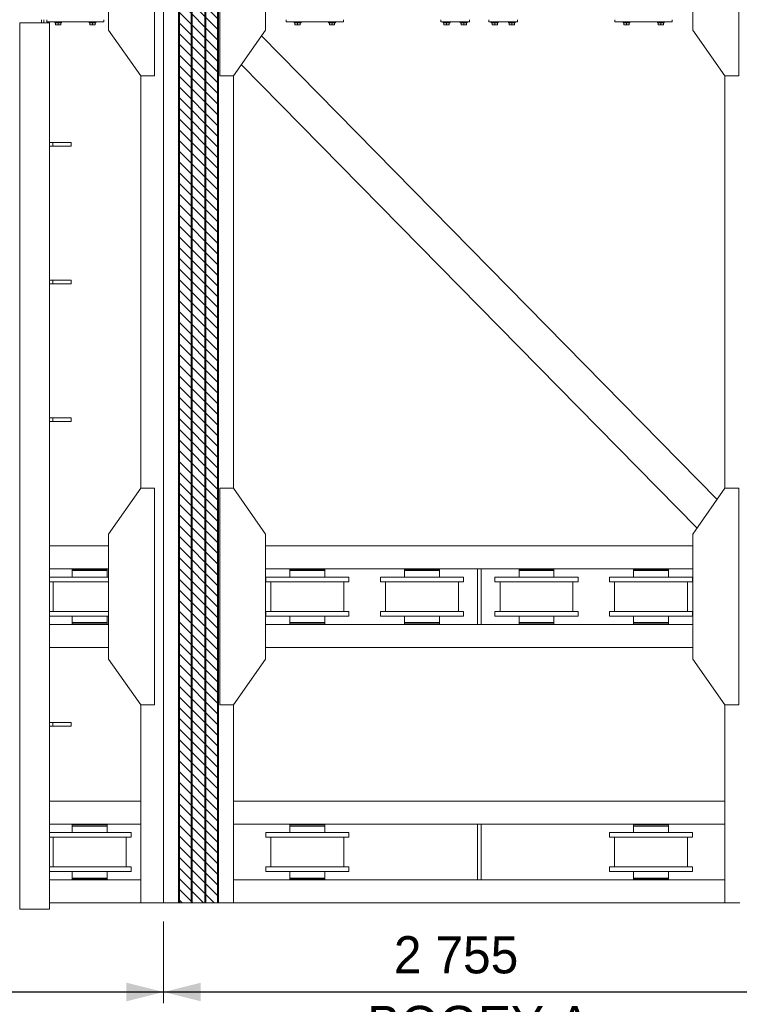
# Model space of a CAD drawing. Header units: millimetres. Extents: x 11264 to 19674, y -752784 to -746844.
# Tile 22 of 56: x 14797 to 15281, y -748861 to -748200. Entities that reach past the tile are written whole.
import ezdxf
from ezdxf.enums import TextEntityAlignment as Align

# ---------------------------------------------------------------- set-up
doc = ezdxf.new("R2010")
doc.units = ezdxf.units.MM
doc.header["$MEASUREMENT"] = 0
doc.linetypes.add('DGN Style 1', pattern=[238.072395, 0.396127, -237.676268])
doc.linetypes.add('DGN Style 6', pattern=[753.433768, 0.396127, -158.450845, 277.288979, -158.450845, 0.396127, -158.450845])
for name, color, linetype, lineweight in [('Main Cradle', 7, 'Continuous', 0), ('Main Cradle Blocks', 7, 'Continuous', 0), ('Main Cradle Tower Rail Frame', 7, 'Continuous', 0)]:
    doc.layers.add(name, color=color, linetype=linetype, lineweight=lineweight)
doc.styles.add('Style-ENGINEERING', font='ENGINEERING.shx')
doc.styles.add('Style-ENGINEERING_0', font='ENGINEERING.shx')
doc.dimstyles.new('MetricMM', dxfattribs={"dimtxt": 3, "dimasz": 3, "dimexe": 1.5, "dimexo": 1.5, "dimgap": 1.5, "dimtad": 1, "dimdec": 0, "dimzin": 7, "dimtxsty": 'Style-ENGINEERING_0', "dimcen": 0.09, "dimclrd": 1, "dimclre": 1, "dimclrt": 7, "dimadec": 0, "dimazin": 3, "dimtfac": 1, "dimtdec": 0, "dimtofl": 0, "dimtmove": 0, "dimatfit": 3, "dimfxl": 1, "dimtzin": 7, "dimlwd": -1, "dimlwe": 0, "dimarcsym": 0})

# ---------------------------------------------------------------- blocks, each defined once
blk = doc.blocks.new('*D79')
at = {"color": 1, "linetype": 'Continuous', "lineweight": 0, "transparency": 16777216}
for p, q in [((-904.98, 1008.65), (-904.98, 953.75)), ((-574.44, 1008.65), (-574.44, 953.75))]:
    blk.add_line(p, q, dxfattribs=at)
at = {"color": 1, "linetype": 'Continuous', "transparency": 16777216}
blk.add_line((-904.98, 961.25), (-574.44, 961.25), dxfattribs=at)
at = {"color": 1, "linetype": 'Continuous', "lineweight": 0, "transparency": 16777216}
blk.add_solid([(-879.98, 955), (-904.98, 961.25), (-879.98, 967.5)], dxfattribs=at)
at = {"color": 1, "linetype": 'Continuous', "lineweight": 0, "transparency": 16777216, "extrusion": (0, 0, -1)}
blk.add_solid([(599.44, 967.5), (574.44, 961.25), (599.44, 955)], dxfattribs=at)
at = {"layer": 'Defpoints', "color": 7, "linetype": 'Continuous', "lineweight": 0, "transparency": 16777216}
for p in [(-904.98, 1021.15), (-574.44, 1021.15), (-739.71, 961.25), (-574.44, 961.25)]:
    blk.add_point(p, dxfattribs=at)
at = {"color": 7, "linetype": 'Continuous', "lineweight": 0, "transparency": 16777216, "style": 'Style-ENGINEERING'}
blk.add_text('2 145', height=25, dxfattribs=at).set_placement((-792.85, 986.25), align=Align.MIDDLE_LEFT)
blk = doc.blocks.new('*D80')
at = {"color": 1, "linetype": 'Continuous', "lineweight": 0, "transparency": 16777216}
for p, q in [((-574.44, 1008.65), (-574.44, 953.75)), ((-149.97, 1008.65), (-149.97, 953.75))]:
    blk.add_line(p, q, dxfattribs=at)
at = {"color": 1, "linetype": 'Continuous', "transparency": 16777216}
blk.add_line((-574.44, 961.25), (-149.97, 961.25), dxfattribs=at)
at = {"color": 1, "linetype": 'Continuous', "lineweight": 0, "transparency": 16777216}
blk.add_solid([(-549.44, 955), (-574.44, 961.25), (-549.44, 967.5)], dxfattribs=at)
at = {"color": 1, "linetype": 'Continuous', "lineweight": 0, "transparency": 16777216, "extrusion": (0, 0, -1)}
blk.add_solid([(174.97, 967.5), (149.97, 961.25), (174.97, 955)], dxfattribs=at)
at = {"layer": 'Defpoints', "color": 7, "linetype": 'Continuous', "lineweight": 0, "transparency": 16777216}
for p in [(-574.44, 1021.15), (-149.97, 1021.15), (-362.2, 961.25), (-149.97, 961.25)]:
    blk.add_point(p, dxfattribs=at)
at = {"color": 7, "linetype": 'Continuous', "lineweight": 0, "transparency": 16777216, "style": 'Style-ENGINEERING'}
blk.add_text('2 755', height=25, dxfattribs=at).set_placement((-419.58, 986.25), align=Align.MIDDLE_LEFT)
blk = doc.blocks.new('*U58')
at = {"linetype": 'DGN Style 6', "lineweight": 0}
h = blk.add_hatch(dxfattribs=at)
h.set_pattern_fill('HATCH', color=5, style=0, pattern_type=2)
h.set_pattern_definition([(135, (-586.787, 1050.6825), (3.595457, 3.595457), [])])
h.paths.add_polyline_path([(-564.44, 1021.15), (-564.44, 2278.47), (-537.48, 2278.47), (-537.48, 1021.15)])
at = {"color": 5, "linetype": 'Continuous', "lineweight": 0, "flags": 128}
blk.add_lwpolyline([(-564.44, 1021.15), (-564.44, 2278.47), (-537.48, 2278.47), (-537.48, 1021.15), (-564.44, 1021.15)], close=True, dxfattribs=at)
at = {"layer": 'Main Cradle', "color": 7, "linetype": 'Continuous', "lineweight": 0}
for p, q in [((-574.44, 2278.47), (-574.44, 1021.15)), ((-564.44, 2278.47), (-564.44, 1021.15)), ((-563.73, 2278.47), (-563.73, 1021.15)), ((-555.96, 2278.47), (-555.96, 1021.15)), ((-555.19, 2278.47), (-555.19, 1021.15)), ((-546.72, 2278.47), (-546.72, 1021.15)), ((-545.95, 2278.47), (-545.95, 1021.15)), ((-538.19, 2278.47), (-538.19, 1021.15)), ((-537.47, 2278.47), (-537.47, 1021.15)), ((-508.7, 1603.83), (-202.23, 1292.2)), ((-522.18, 1584.58), (-215.71, 1272.95)), ((-589.85, 1577.01), (-589.85, 1299.77)), ((-527.47, 1577.01), (-527.47, 1299.77)), ((-196.94, 1577.01), (-196.94, 1299.77)), ((-651.18, 1261.1), (-611.42, 1261.1)), ((-505.9, 1261.1), (-218.51, 1261.1)), ((-651.18, 1245.69), (-611.42, 1245.69)), ((-635.89, 1245.23), (-612.41, 1245.23)), ((-635.89, 1245.23), (-630.31, 1245.23)), ((-635.89, 1245.23), (-635.89, 1244.46)), ((-635.89, 1244.46), (-612.41, 1244.46)), ((-635.89, 1244.46), (-612.41, 1244.46)), ((-635.89, 1244.46), (-635.89, 1244.46)), ((-635.89, 1244.46), (-635.89, 1240.06)), ((-630.31, 1245.69), (-630.31, 1245.23)), ((-617.98, 1245.23), (-630.31, 1245.23)), ((-617.98, 1245.23), (-617.98, 1245.69)), ((-617.98, 1245.23), (-612.41, 1245.23)), ((-617.98, 1245.23), (-617.98, 1245.23)), ((-617.98, 1244.46), (-617.98, 1244.46)), ((-612.41, 1244.46), (-612.41, 1245.23)), ((-612.41, 1240.06), (-612.41, 1244.46)), ((-505.9, 1245.69), (-363.44, 1245.69)), ((-489.51, 1245.23), (-466.03, 1245.23)), ((-489.51, 1245.23), (-483.93, 1245.23)), ((-489.51, 1245.23), (-489.51, 1244.46)), ((-489.51, 1244.46), (-466.03, 1244.46)), ((-489.51, 1244.46), (-466.03, 1244.46)), ((-489.51, 1244.46), (-489.51, 1244.46)), ((-489.51, 1244.46), (-489.51, 1240.06)), ((-483.93, 1245.69), (-483.93, 1245.23)), ((-471.6, 1245.23), (-483.93, 1245.23)), ((-471.6, 1245.23), (-471.6, 1245.69)), ((-471.6, 1245.23), (-466.03, 1245.23)), ((-471.6, 1245.23), (-471.6, 1245.23)), ((-471.6, 1244.46), (-471.6, 1244.46)), ((-466.03, 1244.46), (-466.03, 1245.23)), ((-466.03, 1240.06), (-466.03, 1244.46)), ((-412.47, 1245.23), (-388.98, 1245.23)), ((-412.47, 1245.23), (-406.89, 1245.23)), ((-412.47, 1245.23), (-412.47, 1244.46)), ((-412.47, 1244.46), (-388.98, 1244.46)), ((-412.47, 1244.46), (-388.98, 1244.46)), ((-412.47, 1244.46), (-412.47, 1244.46)), ((-412.47, 1244.46), (-412.47, 1240.06)), ((-406.89, 1245.69), (-406.89, 1245.23)), ((-394.56, 1245.23), (-406.89, 1245.23)), ((-394.56, 1245.23), (-394.56, 1245.69)), ((-394.56, 1245.23), (-388.98, 1245.23)), ((-394.56, 1245.23), (-394.56, 1245.23)), ((-394.56, 1244.46), (-394.56, 1244.46)), ((-388.98, 1244.46), (-388.98, 1245.23)), ((-388.98, 1240.06), (-388.98, 1244.46)), ((-360.97, 1245.69), (-218.51, 1245.69)), ((-335.43, 1245.23), (-311.94, 1245.23)), ((-335.43, 1245.23), (-329.85, 1245.23)), ((-335.43, 1245.23), (-335.43, 1244.46)), ((-335.43, 1244.46), (-311.94, 1244.46)), ((-335.43, 1244.46), (-311.94, 1244.46)), ((-335.43, 1244.46), (-335.43, 1244.46)), ((-335.43, 1244.46), (-335.43, 1240.06)), ((-329.85, 1245.69), (-329.85, 1245.23)), ((-317.52, 1245.23), (-329.85, 1245.23)), ((-317.52, 1245.23), (-317.52, 1245.69)), ((-317.52, 1245.23), (-311.94, 1245.23)), ((-317.52, 1245.23), (-317.52, 1245.23)), ((-317.52, 1244.46), (-317.52, 1244.46)), ((-311.94, 1244.46), (-311.94, 1245.23)), ((-311.94, 1240.06), (-311.94, 1244.46)), ((-258.38, 1245.23), (-234.9, 1245.23)), ((-258.38, 1245.23), (-252.81, 1245.23)), ((-258.38, 1245.23), (-258.38, 1244.46)), ((-258.38, 1244.46), (-234.9, 1244.46)), ((-258.38, 1244.46), (-234.9, 1244.46)), ((-258.38, 1244.46), (-258.38, 1244.46)), ((-258.38, 1244.46), (-258.38, 1240.06)), ((-252.81, 1245.69), (-252.81, 1245.23)), ((-240.48, 1245.23), (-252.81, 1245.23)), ((-240.48, 1245.23), (-240.48, 1245.69)), ((-240.48, 1245.23), (-234.9, 1245.23)), ((-240.48, 1245.23), (-240.48, 1245.23)), ((-240.48, 1244.46), (-240.48, 1244.46)), ((-234.9, 1244.46), (-234.9, 1245.23)), ((-234.9, 1240.06), (-234.9, 1244.46)), ((-651.18, 1240.06), (-635.89, 1240.06)), ((-651.18, 1240.06), (-611.42, 1240.06)), ((-612.41, 1240.06), (-635.89, 1240.06)), ((-612.41, 1240.06), (-611.42, 1240.06)), ((-612.41, 1240.06), (-612.41, 1240.06)), ((-505.69, 1240.06), (-489.51, 1240.06)), ((-505.69, 1240.06), (-505.69, 1236.98)), ((-505.69, 1240.06), (-449.85, 1240.06)), ((-466.03, 1240.06), (-489.51, 1240.06)), ((-466.03, 1240.06), (-449.85, 1240.06)), ((-466.03, 1240.06), (-466.03, 1240.06)), ((-449.85, 1236.98), (-449.85, 1240.06)), ((-428.65, 1240.06), (-412.47, 1240.06)), ((-428.65, 1240.06), (-428.65, 1236.98)), ((-428.65, 1240.06), (-372.81, 1240.06)), ((-388.98, 1240.06), (-412.47, 1240.06)), ((-388.98, 1240.06), (-372.81, 1240.06)), ((-388.98, 1240.06), (-388.98, 1240.06)), ((-372.81, 1236.98), (-372.81, 1240.06)), ((-351.6, 1240.06), (-335.43, 1240.06)), ((-351.6, 1240.06), (-351.6, 1236.98)), ((-351.6, 1240.06), (-295.76, 1240.06)), ((-311.94, 1240.06), (-335.43, 1240.06)), ((-311.94, 1240.06), (-295.76, 1240.06)), ((-311.94, 1240.06), (-311.94, 1240.06)), ((-295.76, 1236.98), (-295.76, 1240.06)), ((-274.56, 1240.06), (-258.38, 1240.06)), ((-274.56, 1240.06), (-274.56, 1236.98)), ((-274.56, 1240.06), (-218.72, 1240.06)), ((-234.9, 1240.06), (-258.38, 1240.06)), ((-234.9, 1240.06), (-218.72, 1240.06)), ((-234.9, 1240.06), (-234.9, 1240.06)), ((-218.72, 1236.98), (-218.72, 1240.06)), ((-651.18, 1236.98), (-611.42, 1236.98)), ((-648.65, 1236.98), (-635.89, 1236.98)), ((-648.65, 1236.98), (-648.65, 1216.95)), ((-648.65, 1236.98), (-611.42, 1236.98)), ((-635.89, 1236.98), (-644.02, 1236.98)), ((-611.42, 1236.98), (-644.02, 1236.98)), ((-612.41, 1236.98), (-611.42, 1236.98)), ((-611.42, 1236.98), (-612.41, 1236.98)), ((-612.41, 1236.98), (-612.41, 1236.98)), ((-505.69, 1236.98), (-449.85, 1236.98)), ((-502.27, 1236.98), (-489.51, 1236.98)), ((-502.27, 1236.98), (-502.27, 1216.95)), ((-502.27, 1236.98), (-453.27, 1236.98)), ((-489.51, 1236.98), (-497.64, 1236.98)), ((-457.89, 1236.98), (-497.64, 1236.98)), ((-466.03, 1236.98), (-453.27, 1236.98)), ((-457.89, 1236.98), (-466.03, 1236.98)), ((-466.03, 1236.98), (-466.03, 1236.98)), ((-453.27, 1216.95), (-453.27, 1236.98)), ((-428.65, 1236.98), (-372.81, 1236.98)), ((-425.22, 1236.98), (-412.47, 1236.98)), ((-425.22, 1236.98), (-425.22, 1216.95)), ((-425.22, 1236.98), (-376.23, 1236.98)), ((-412.47, 1236.98), (-420.6, 1236.98)), ((-380.85, 1236.98), (-420.6, 1236.98)), ((-388.98, 1236.98), (-376.23, 1236.98)), ((-380.85, 1236.98), (-388.98, 1236.98)), ((-388.98, 1236.98), (-388.98, 1236.98)), ((-376.23, 1216.95), (-376.23, 1236.98)), ((-351.6, 1236.98), (-295.76, 1236.98)), ((-348.18, 1236.98), (-335.43, 1236.98)), ((-348.18, 1236.98), (-348.18, 1216.95)), ((-348.18, 1236.98), (-299.18, 1236.98)), ((-335.43, 1236.98), (-343.56, 1236.98)), ((-303.81, 1236.98), (-343.56, 1236.98)), ((-311.94, 1236.98), (-299.18, 1236.98)), ((-303.81, 1236.98), (-311.94, 1236.98)), ((-311.94, 1236.98), (-311.94, 1236.98)), ((-299.18, 1216.95), (-299.18, 1236.98)), ((-274.56, 1236.98), (-218.72, 1236.98)), ((-271.14, 1236.98), (-258.38, 1236.98)), ((-271.14, 1236.98), (-271.14, 1216.95)), ((-271.14, 1236.98), (-222.14, 1236.98)), ((-258.38, 1236.98), (-266.52, 1236.98)), ((-226.77, 1236.98), (-266.52, 1236.98)), ((-234.9, 1236.98), (-222.14, 1236.98)), ((-226.77, 1236.98), (-234.9, 1236.98)), ((-234.9, 1236.98), (-234.9, 1236.98)), ((-222.14, 1216.95), (-222.14, 1236.98)), ((-651.18, 1216.95), (-648.65, 1216.95)), ((-651.18, 1216.95), (-611.42, 1216.95)), ((-651.18, 1213.87), (-611.42, 1213.87)), ((-635.89, 1216.95), (-644.02, 1216.95)), ((-635.89, 1213.87), (-635.89, 1209.48)), ((-611.42, 1216.95), (-612.41, 1216.95)), ((-612.41, 1213.87), (-612.41, 1213.87)), ((-612.41, 1209.48), (-612.41, 1213.87)), ((-505.69, 1216.95), (-502.27, 1216.95)), ((-505.69, 1216.95), (-505.69, 1213.87)), ((-505.69, 1216.95), (-449.85, 1216.95)), ((-505.69, 1213.87), (-449.85, 1213.87)), ((-489.51, 1216.95), (-497.64, 1216.95)), ((-489.51, 1213.87), (-489.51, 1209.48)), ((-457.89, 1216.95), (-466.03, 1216.95)), ((-466.03, 1213.87), (-466.03, 1213.87)), ((-466.03, 1209.48), (-466.03, 1213.87)), ((-453.27, 1216.95), (-449.85, 1216.95)), ((-449.85, 1213.87), (-449.85, 1216.95)), ((-428.65, 1216.95), (-425.22, 1216.95)), ((-428.65, 1216.95), (-428.65, 1213.87)), ((-428.65, 1216.95), (-372.81, 1216.95)), ((-428.65, 1213.87), (-372.81, 1213.87)), ((-412.47, 1216.95), (-420.6, 1216.95)), ((-412.47, 1213.87), (-412.47, 1209.48)), ((-380.85, 1216.95), (-388.98, 1216.95)), ((-388.98, 1213.87), (-388.98, 1213.87)), ((-388.98, 1209.48), (-388.98, 1213.87)), ((-376.23, 1216.95), (-372.81, 1216.95)), ((-372.81, 1213.87), (-372.81, 1216.95)), ((-351.6, 1216.95), (-348.18, 1216.95)), ((-351.6, 1216.95), (-351.6, 1213.87)), ((-351.6, 1216.95), (-295.76, 1216.95)), ((-351.6, 1213.87), (-295.76, 1213.87)), ((-335.43, 1216.95), (-343.56, 1216.95)), ((-335.43, 1213.87), (-335.43, 1209.48)), ((-303.81, 1216.95), (-311.94, 1216.95)), ((-311.94, 1213.87), (-311.94, 1213.87)), ((-311.94, 1209.48), (-311.94, 1213.87)), ((-299.18, 1216.95), (-295.76, 1216.95)), ((-295.76, 1213.87), (-295.76, 1216.95)), ((-274.56, 1216.95), (-271.14, 1216.95)), ((-274.56, 1216.95), (-274.56, 1213.87)), ((-274.56, 1216.95), (-218.72, 1216.95)), ((-274.56, 1213.87), (-218.72, 1213.87)), ((-258.38, 1216.95), (-266.52, 1216.95)), ((-258.38, 1213.87), (-258.38, 1209.48)), ((-226.77, 1216.95), (-234.9, 1216.95)), ((-234.9, 1213.87), (-234.9, 1213.87)), ((-234.9, 1209.48), (-234.9, 1213.87)), ((-222.14, 1216.95), (-218.72, 1216.95)), ((-218.72, 1213.87), (-218.72, 1216.95)), ((-651.18, 1208.25), (-611.42, 1208.25)), ((-635.89, 1209.48), (-612.41, 1209.48)), ((-635.89, 1209.48), (-635.89, 1208.71)), ((-635.89, 1209.48), (-612.41, 1209.48)), ((-635.89, 1208.71), (-612.41, 1208.71)), ((-630.31, 1208.71), (-630.31, 1208.25)), ((-617.98, 1208.71), (-617.98, 1208.71)), ((-617.98, 1208.25), (-617.98, 1208.71)), ((-612.41, 1209.48), (-612.41, 1209.48)), ((-612.41, 1208.71), (-612.41, 1209.48)), ((-505.9, 1208.25), (-363.44, 1208.25)), ((-489.51, 1209.48), (-466.03, 1209.48)), ((-489.51, 1209.48), (-489.51, 1208.71)), ((-489.51, 1209.48), (-466.03, 1209.48)), ((-489.51, 1208.71), (-466.03, 1208.71)), ((-483.93, 1208.71), (-483.93, 1208.25)), ((-471.6, 1208.71), (-471.6, 1208.71)), ((-471.6, 1208.25), (-471.6, 1208.71)), ((-466.03, 1209.48), (-466.03, 1209.48)), ((-466.03, 1208.71), (-466.03, 1209.48)), ((-412.47, 1209.48), (-388.98, 1209.48)), ((-412.47, 1209.48), (-412.47, 1208.71)), ((-412.47, 1209.48), (-388.98, 1209.48)), ((-412.47, 1208.71), (-388.98, 1208.71)), ((-406.89, 1208.71), (-406.89, 1208.25)), ((-394.56, 1208.71), (-394.56, 1208.71)), ((-394.56, 1208.25), (-394.56, 1208.71)), ((-388.98, 1209.48), (-388.98, 1209.48)), ((-388.98, 1208.71), (-388.98, 1209.48)), ((-360.97, 1208.25), (-218.51, 1208.25)), ((-335.43, 1209.48), (-311.94, 1209.48)), ((-335.43, 1209.48), (-335.43, 1208.71)), ((-335.43, 1209.48), (-311.94, 1209.48)), ((-335.43, 1208.71), (-311.94, 1208.71)), ((-329.85, 1208.71), (-329.85, 1208.25)), ((-317.52, 1208.71), (-317.52, 1208.71)), ((-317.52, 1208.25), (-317.52, 1208.71)), ((-311.94, 1209.48), (-311.94, 1209.48)), ((-311.94, 1208.71), (-311.94, 1209.48)), ((-258.38, 1209.48), (-234.9, 1209.48)), ((-258.38, 1209.48), (-258.38, 1208.71)), ((-258.38, 1209.48), (-234.9, 1209.48)), ((-258.38, 1208.71), (-234.9, 1208.71)), ((-252.81, 1208.71), (-252.81, 1208.25)), ((-240.48, 1208.71), (-240.48, 1208.71)), ((-240.48, 1208.25), (-240.48, 1208.71)), ((-234.9, 1209.48), (-234.9, 1209.48)), ((-234.9, 1208.71), (-234.9, 1209.48)), ((-651.18, 1192.84), (-611.42, 1192.84)), ((-505.9, 1192.84), (-218.51, 1192.84)), ((-589.85, 1154.16), (-589.85, 1089.41)), ((-527.47, 1154.16), (-527.47, 1021.15)), ((-196.94, 1154.16), (-196.94, 1021.15)), ((-651.18, 1089.41), (-589.85, 1089.41)), ((-589.85, 1089.41), (-589.85, 1074)), ((-527.47, 1089.41), (-196.94, 1089.41)), ((-651.18, 1074), (-589.85, 1074)), ((-635.89, 1073.54), (-612.41, 1073.54)), ((-635.89, 1073.54), (-630.31, 1073.54)), ((-635.89, 1073.54), (-635.89, 1072.77)), ((-635.89, 1072.77), (-612.41, 1072.77)), ((-635.89, 1072.77), (-612.41, 1072.77)), ((-635.89, 1072.77), (-635.89, 1072.77)), ((-635.89, 1072.77), (-635.89, 1068.38)), ((-630.31, 1074), (-630.31, 1073.54)), ((-617.98, 1073.54), (-630.31, 1073.54)), ((-617.98, 1073.54), (-617.98, 1074)), ((-617.98, 1073.54), (-612.41, 1073.54)), ((-617.98, 1073.54), (-617.98, 1073.54)), ((-617.98, 1072.77), (-617.98, 1072.77)), ((-612.41, 1072.77), (-612.41, 1073.54)), ((-612.41, 1068.38), (-612.41, 1072.77)), ((-589.85, 1074), (-589.85, 1036.56)), ((-527.47, 1074), (-363.44, 1074)), ((-489.51, 1073.54), (-466.03, 1073.54)), ((-489.51, 1073.54), (-483.93, 1073.54)), ((-489.51, 1073.54), (-489.51, 1072.77)), ((-489.51, 1072.77), (-466.03, 1072.77)), ((-489.51, 1072.77), (-466.03, 1072.77)), ((-489.51, 1072.77), (-489.51, 1072.77)), ((-489.51, 1072.77), (-489.51, 1068.38)), ((-483.93, 1074), (-483.93, 1073.54)), ((-471.6, 1073.54), (-483.93, 1073.54)), ((-471.6, 1073.54), (-471.6, 1074)), ((-471.6, 1073.54), (-466.03, 1073.54)), ((-471.6, 1073.54), (-471.6, 1073.54)), ((-471.6, 1072.77), (-471.6, 1072.77)), ((-466.03, 1072.77), (-466.03, 1073.54)), ((-466.03, 1068.38), (-466.03, 1072.77)), ((-360.97, 1074), (-196.94, 1074)), ((-258.38, 1073.54), (-234.9, 1073.54)), ((-258.38, 1073.54), (-252.81, 1073.54)), ((-258.38, 1073.54), (-258.38, 1072.77)), ((-258.38, 1072.77), (-234.9, 1072.77)), ((-258.38, 1072.77), (-234.9, 1072.77)), ((-258.38, 1072.77), (-258.38, 1072.77)), ((-258.38, 1072.77), (-258.38, 1068.38)), ((-252.81, 1074), (-252.81, 1073.54)), ((-240.48, 1073.54), (-252.81, 1073.54)), ((-240.48, 1073.54), (-240.48, 1074)), ((-240.48, 1073.54), (-234.9, 1073.54)), ((-240.48, 1073.54), (-240.48, 1073.54)), ((-240.48, 1072.77), (-240.48, 1072.77)), ((-234.9, 1072.77), (-234.9, 1073.54)), ((-234.9, 1068.38), (-234.9, 1072.77)), ((-651.18, 1068.38), (-635.89, 1068.38)), ((-651.18, 1068.38), (-596.23, 1068.38)), ((-612.41, 1068.38), (-635.89, 1068.38)), ((-612.41, 1068.38), (-596.23, 1068.38)), ((-612.41, 1068.38), (-612.41, 1068.38)), ((-596.23, 1065.3), (-596.23, 1068.38)), ((-505.69, 1068.38), (-489.51, 1068.38)), ((-505.69, 1068.38), (-505.69, 1065.3)), ((-505.69, 1068.38), (-449.85, 1068.38)), ((-466.03, 1068.38), (-489.51, 1068.38)), ((-466.03, 1068.38), (-449.85, 1068.38)), ((-466.03, 1068.38), (-466.03, 1068.38)), ((-449.85, 1065.3), (-449.85, 1068.38)), ((-274.56, 1068.38), (-258.38, 1068.38)), ((-274.56, 1068.38), (-274.56, 1065.3)), ((-274.56, 1068.38), (-218.72, 1068.38)), ((-234.9, 1068.38), (-258.38, 1068.38)), ((-234.9, 1068.38), (-218.72, 1068.38)), ((-234.9, 1068.38), (-234.9, 1068.38)), ((-218.72, 1065.3), (-218.72, 1068.38)), ((-651.18, 1065.3), (-596.23, 1065.3)), ((-648.65, 1065.3), (-635.89, 1065.3)), ((-648.65, 1065.3), (-648.65, 1045.27)), ((-648.65, 1065.3), (-599.65, 1065.3)), ((-635.89, 1065.3), (-644.02, 1065.3)), ((-604.27, 1065.3), (-644.02, 1065.3)), ((-612.41, 1065.3), (-599.65, 1065.3)), ((-604.27, 1065.3), (-612.41, 1065.3)), ((-612.41, 1065.3), (-612.41, 1065.3)), ((-599.65, 1045.27), (-599.65, 1065.3)), ((-505.69, 1065.3), (-449.85, 1065.3)), ((-502.27, 1065.3), (-489.51, 1065.3)), ((-502.27, 1065.3), (-502.27, 1045.27)), ((-502.27, 1065.3), (-453.27, 1065.3)), ((-489.51, 1065.3), (-497.64, 1065.3)), ((-457.89, 1065.3), (-497.64, 1065.3)), ((-466.03, 1065.3), (-453.27, 1065.3)), ((-457.89, 1065.3), (-466.03, 1065.3)), ((-466.03, 1065.3), (-466.03, 1065.3)), ((-453.27, 1045.27), (-453.27, 1065.3)), ((-274.56, 1065.3), (-218.72, 1065.3)), ((-271.14, 1065.3), (-258.38, 1065.3)), ((-271.14, 1065.3), (-271.14, 1045.27)), ((-271.14, 1065.3), (-222.14, 1065.3)), ((-258.38, 1065.3), (-266.52, 1065.3)), ((-226.77, 1065.3), (-266.52, 1065.3)), ((-234.9, 1065.3), (-222.14, 1065.3)), ((-226.77, 1065.3), (-234.9, 1065.3)), ((-234.9, 1065.3), (-234.9, 1065.3)), ((-222.14, 1045.27), (-222.14, 1065.3)), ((-651.18, 1045.27), (-648.65, 1045.27)), ((-651.18, 1045.27), (-596.23, 1045.27)), ((-651.18, 1042.18), (-596.23, 1042.18)), ((-635.89, 1045.27), (-644.02, 1045.27)), ((-635.89, 1042.18), (-635.89, 1037.79)), ((-604.27, 1045.27), (-612.41, 1045.27)), ((-612.41, 1042.18), (-612.41, 1042.18)), ((-612.41, 1037.79), (-612.41, 1042.18)), ((-599.65, 1045.27), (-596.23, 1045.27)), ((-596.23, 1042.18), (-596.23, 1045.27)), ((-505.69, 1045.27), (-502.27, 1045.27)), ((-505.69, 1045.27), (-505.69, 1042.18)), ((-505.69, 1045.27), (-449.85, 1045.27)), ((-505.69, 1042.18), (-449.85, 1042.18)), ((-489.51, 1045.27), (-497.64, 1045.27)), ((-489.51, 1042.18), (-489.51, 1037.79)), ((-457.89, 1045.27), (-466.03, 1045.27)), ((-466.03, 1042.18), (-466.03, 1042.18)), ((-466.03, 1037.79), (-466.03, 1042.18)), ((-453.27, 1045.27), (-449.85, 1045.27)), ((-449.85, 1042.18), (-449.85, 1045.27)), ((-274.56, 1045.27), (-271.14, 1045.27)), ((-274.56, 1045.27), (-274.56, 1042.18)), ((-274.56, 1045.27), (-218.72, 1045.27)), ((-274.56, 1042.18), (-218.72, 1042.18)), ((-258.38, 1045.27), (-266.52, 1045.27)), ((-258.38, 1042.18), (-258.38, 1037.79)), ((-226.77, 1045.27), (-234.9, 1045.27)), ((-234.9, 1042.18), (-234.9, 1042.18)), ((-234.9, 1037.79), (-234.9, 1042.18)), ((-222.14, 1045.27), (-218.72, 1045.27)), ((-218.72, 1042.18), (-218.72, 1045.27)), ((-651.18, 1036.56), (-589.85, 1036.56)), ((-635.89, 1037.79), (-612.41, 1037.79)), ((-635.89, 1037.79), (-635.89, 1037.02)), ((-635.89, 1037.79), (-612.41, 1037.79)), ((-635.89, 1037.02), (-612.41, 1037.02)), ((-630.31, 1037.02), (-630.31, 1036.56)), ((-617.98, 1037.02), (-617.98, 1037.02)), ((-617.98, 1036.56), (-617.98, 1037.02)), ((-612.41, 1037.79), (-612.41, 1037.79)), ((-612.41, 1037.02), (-612.41, 1037.79)), ((-589.85, 1021.15), (-589.85, 1036.56)), ((-527.47, 1036.56), (-363.44, 1036.56)), ((-489.51, 1037.79), (-466.03, 1037.79)), ((-489.51, 1037.79), (-489.51, 1037.02)), ((-489.51, 1037.79), (-466.03, 1037.79)), ((-489.51, 1037.02), (-466.03, 1037.02)), ((-483.93, 1037.02), (-483.93, 1036.56)), ((-471.6, 1037.02), (-471.6, 1037.02)), ((-471.6, 1036.56), (-471.6, 1037.02)), ((-466.03, 1037.79), (-466.03, 1037.79)), ((-466.03, 1037.02), (-466.03, 1037.79)), ((-360.97, 1036.56), (-196.94, 1036.56)), ((-258.38, 1037.79), (-234.9, 1037.79)), ((-258.38, 1037.79), (-258.38, 1037.02)), ((-258.38, 1037.79), (-234.9, 1037.79)), ((-258.38, 1037.02), (-234.9, 1037.02)), ((-252.81, 1037.02), (-252.81, 1036.56)), ((-240.48, 1037.02), (-240.48, 1037.02)), ((-240.48, 1036.56), (-240.48, 1037.02)), ((-234.9, 1037.79), (-234.9, 1037.79)), ((-234.9, 1037.02), (-234.9, 1037.79)), ((-651.18, 1021.15), (-589.85, 1021.15)), ((-589.85, 1021.15), (-574.44, 1021.15)), ((-564.44, 1021.15), (-574.44, 1021.15)), ((-564.44, 1021.15), (-563.73, 1021.15)), ((-555.96, 1021.15), (-563.73, 1021.15)), ((-555.96, 1021.15), (-555.19, 1021.15)), ((-546.72, 1021.15), (-555.19, 1021.15)), ((-546.72, 1021.15), (-545.95, 1021.15)), ((-538.19, 1021.15), (-545.95, 1021.15)), ((-538.19, 1021.15), (-537.47, 1021.15)), ((-527.47, 1021.15), (-537.47, 1021.15)), ((-527.47, 1021.15), (-196.94, 1021.15)), ((-196.94, 1021.15), (-186.94, 1021.15))]:
    blk.add_line(p, q, dxfattribs=at)
at = {"layer": 'Main Cradle', "color": 7, "linetype": 'Continuous', "lineweight": 0, "flags": 128}
for points in [[(-589.85, 1577.01), (-611.42, 1607.82), (-611.42, 1691.8), (-589.85, 1722.62), (-580.6, 1722.62), (-580.6, 1577.01), (-589.85, 1577.01)], [(-527.47, 1577.01), (-505.9, 1607.82), (-505.9, 1691.8), (-527.47, 1722.62), (-536.72, 1722.62), (-536.72, 1577.01), (-527.47, 1577.01)], [(-196.94, 1577.01), (-218.51, 1607.82), (-218.51, 1691.8), (-196.94, 1722.62), (-187.69, 1722.62), (-187.69, 1577.01), (-196.94, 1577.01)], [(-589.85, 1154.16), (-611.42, 1184.98), (-611.42, 1268.96), (-589.85, 1299.77), (-580.6, 1299.77), (-580.6, 1154.16), (-589.85, 1154.16)], [(-527.47, 1154.16), (-505.9, 1184.98), (-505.9, 1268.96), (-527.47, 1299.77), (-536.72, 1299.77), (-536.72, 1154.16), (-527.47, 1154.16)], [(-196.94, 1154.16), (-218.51, 1184.98), (-218.51, 1268.96), (-196.94, 1299.77), (-187.69, 1299.77), (-187.69, 1154.16), (-196.94, 1154.16)]]:
    blk.add_lwpolyline(points, dxfattribs=at)
at = {"layer": 'Main Cradle', "color": 7, "linetype": 'Continuous', "lineweight": 0, "ltscale": 0.154083, "flags": 128}
for points in [[(-363.44, 1245.69), (-360.97, 1245.69), (-360.97, 1208.25), (-363.44, 1208.25), (-363.44, 1245.69)], [(-363.44, 1074), (-360.97, 1074), (-360.97, 1036.56), (-363.44, 1036.56), (-363.44, 1074)]]:
    blk.add_lwpolyline(points, dxfattribs=at)
at = {"layer": 'Main Cradle Blocks', "color": 7, "linetype": 'Continuous', "lineweight": 0}
for p, q in [((-653.04, 1614.76), (-653.04, 1613.22)), ((-653.04, 1613.22), (-614.52, 1613.22)), ((-647.64, 1613.22), (-647.64, 1612.75)), ((-647.64, 1613.22), (-643.02, 1613.22)), ((-647.64, 1612.75), (-643.02, 1612.75)), ((-647.12, 1612.75), (-647.12, 1611.49)), ((-647.12, 1611.21), (-646.23, 1611.21)), ((-646.23, 1611.21), (-644.44, 1611.21)), ((-645.33, 1612.75), (-645.33, 1611.49)), ((-644.44, 1611.21), (-643.55, 1611.21)), ((-643.55, 1612.75), (-643.55, 1611.49)), ((-643.02, 1612.75), (-643.02, 1613.22)), ((-624.53, 1613.22), (-624.53, 1612.75)), ((-619.91, 1613.22), (-624.53, 1613.22)), ((-619.91, 1612.75), (-624.53, 1612.75)), ((-624.01, 1612.75), (-624.01, 1611.49)), ((-623.11, 1611.21), (-624.01, 1611.21)), ((-621.33, 1611.21), (-623.11, 1611.21)), ((-622.22, 1612.75), (-622.22, 1611.49)), ((-620.44, 1611.21), (-621.33, 1611.21)), ((-620.44, 1612.75), (-620.44, 1611.49)), ((-619.91, 1612.75), (-619.91, 1613.22)), ((-614.52, 1614.76), (-614.52, 1613.22)), ((-492.02, 1614.76), (-492.02, 1613.22)), ((-453.5, 1613.22), (-492.02, 1613.22)), ((-486.63, 1613.22), (-486.63, 1612.75)), ((-486.63, 1613.22), (-482, 1613.22)), ((-486.63, 1612.75), (-482, 1612.75)), ((-486.1, 1612.75), (-486.1, 1611.49)), ((-486.1, 1611.21), (-485.21, 1611.21)), ((-485.21, 1611.21), (-483.42, 1611.21)), ((-484.32, 1612.75), (-484.32, 1611.49)), ((-483.42, 1611.21), (-482.53, 1611.21)), ((-482.53, 1612.75), (-482.53, 1611.49)), ((-482, 1612.75), (-482, 1613.22)), ((-463.51, 1613.22), (-463.51, 1612.75)), ((-458.89, 1613.22), (-463.51, 1613.22)), ((-458.89, 1612.75), (-463.51, 1612.75)), ((-462.99, 1612.75), (-462.99, 1611.49)), ((-462.1, 1611.21), (-462.99, 1611.21)), ((-460.31, 1611.21), (-462.1, 1611.21)), ((-461.2, 1612.75), (-461.2, 1611.49)), ((-459.42, 1611.21), (-460.31, 1611.21)), ((-459.42, 1612.75), (-459.42, 1611.49)), ((-458.89, 1612.75), (-458.89, 1613.22)), ((-453.5, 1614.76), (-453.5, 1613.22)), ((-388.01, 1614.76), (-388.01, 1613.22)), ((-368.75, 1613.22), (-388.01, 1613.22)), ((-386.47, 1613.22), (-386.47, 1612.75)), ((-386.47, 1613.22), (-381.85, 1613.22)), ((-386.47, 1612.75), (-381.85, 1612.75)), ((-385.95, 1612.75), (-385.95, 1611.49)), ((-385.95, 1611.21), (-385.05, 1611.21)), ((-385.05, 1611.21), (-383.27, 1611.21)), ((-384.16, 1612.75), (-384.16, 1611.49)), ((-383.27, 1611.21), (-382.38, 1611.21)), ((-382.38, 1612.75), (-382.38, 1611.49)), ((-381.85, 1612.75), (-381.85, 1613.22)), ((-374.92, 1613.22), (-374.92, 1612.75)), ((-370.29, 1613.22), (-374.92, 1613.22)), ((-370.29, 1612.75), (-374.92, 1612.75)), ((-374.39, 1612.75), (-374.39, 1611.49)), ((-373.5, 1611.21), (-374.39, 1611.21)), ((-371.71, 1611.21), (-373.5, 1611.21)), ((-372.61, 1612.75), (-372.61, 1611.49)), ((-370.82, 1611.21), (-371.71, 1611.21)), ((-370.82, 1612.75), (-370.82, 1611.49)), ((-370.29, 1612.75), (-370.29, 1613.22)), ((-368.75, 1614.76), (-368.75, 1613.22)), ((-355.66, 1614.76), (-355.66, 1613.22)), ((-355.66, 1613.22), (-336.4, 1613.22)), ((-354.12, 1613.22), (-354.12, 1612.75)), ((-354.12, 1613.22), (-349.49, 1613.22)), ((-354.12, 1612.75), (-349.49, 1612.75)), ((-353.59, 1612.75), (-353.59, 1611.49)), ((-353.59, 1611.21), (-352.7, 1611.21)), ((-352.7, 1611.21), (-350.91, 1611.21)), ((-351.8, 1612.75), (-351.8, 1611.49)), ((-350.91, 1611.21), (-350.02, 1611.21)), ((-350.02, 1612.75), (-350.02, 1611.49)), ((-349.49, 1612.75), (-349.49, 1613.22)), ((-342.56, 1613.22), (-342.56, 1612.75)), ((-337.94, 1613.22), (-342.56, 1613.22)), ((-337.94, 1612.75), (-342.56, 1612.75)), ((-342.03, 1612.75), (-342.03, 1611.49)), ((-341.14, 1611.21), (-342.03, 1611.21)), ((-339.36, 1611.21), (-341.14, 1611.21)), ((-340.25, 1612.75), (-340.25, 1611.49)), ((-338.46, 1611.21), (-339.36, 1611.21)), ((-338.46, 1612.75), (-338.46, 1611.49)), ((-337.94, 1612.75), (-337.94, 1613.22)), ((-336.4, 1614.76), (-336.4, 1613.22)), ((-270.91, 1614.76), (-270.91, 1613.22)), ((-270.91, 1613.22), (-232.39, 1613.22)), ((-265.52, 1613.22), (-265.52, 1612.75)), ((-265.52, 1613.22), (-260.9, 1613.22)), ((-265.52, 1612.75), (-260.9, 1612.75)), ((-264.99, 1612.75), (-264.99, 1611.49)), ((-264.99, 1611.21), (-264.1, 1611.21)), ((-264.1, 1611.21), (-262.31, 1611.21)), ((-263.21, 1612.75), (-263.21, 1611.49)), ((-262.31, 1611.21), (-261.42, 1611.21)), ((-261.42, 1612.75), (-261.42, 1611.49)), ((-260.9, 1612.75), (-260.9, 1613.22)), ((-242.41, 1613.22), (-242.41, 1612.75)), ((-237.78, 1613.22), (-242.41, 1613.22)), ((-237.78, 1612.75), (-242.41, 1612.75)), ((-241.88, 1612.75), (-241.88, 1611.49)), ((-240.99, 1611.21), (-241.88, 1611.21)), ((-239.2, 1611.21), (-240.99, 1611.21)), ((-240.09, 1612.75), (-240.09, 1611.49)), ((-238.31, 1611.21), (-239.2, 1611.21)), ((-238.31, 1612.75), (-238.31, 1611.49)), ((-237.78, 1612.75), (-237.78, 1613.22)), ((-232.39, 1614.76), (-232.39, 1613.22))]:
    blk.add_line(p, q, dxfattribs=at)
for points in [[(-647.12, 1611.49), (-646.84, 1611.33), (-646.54, 1611.21), (-646.23, 1611.21)], [(-645.33, 1611.49), (-645.06, 1611.33), (-644.75, 1611.21), (-644.44, 1611.21)], [(-622.22, 1611.49), (-622.5, 1611.33), (-622.8, 1611.21), (-623.11, 1611.21)], [(-620.44, 1611.49), (-620.71, 1611.33), (-621.02, 1611.21), (-621.33, 1611.21)], [(-486.1, 1611.49), (-485.82, 1611.33), (-485.52, 1611.21), (-485.21, 1611.21)], [(-484.32, 1611.49), (-484.04, 1611.33), (-483.74, 1611.21), (-483.42, 1611.21)], [(-461.2, 1611.49), (-461.48, 1611.33), (-461.78, 1611.21), (-462.1, 1611.21)], [(-459.42, 1611.49), (-459.69, 1611.33), (-460, 1611.21), (-460.31, 1611.21)], [(-385.95, 1611.49), (-385.67, 1611.33), (-385.37, 1611.21), (-385.05, 1611.21)], [(-384.16, 1611.49), (-383.89, 1611.33), (-383.58, 1611.21), (-383.27, 1611.21)], [(-372.61, 1611.49), (-372.88, 1611.33), (-373.19, 1611.21), (-373.5, 1611.21)], [(-370.82, 1611.49), (-371.1, 1611.33), (-371.4, 1611.21), (-371.71, 1611.21)], [(-353.59, 1611.49), (-353.31, 1611.33), (-353.01, 1611.21), (-352.7, 1611.21)], [(-351.8, 1611.49), (-351.53, 1611.33), (-351.22, 1611.21), (-350.91, 1611.21)], [(-340.25, 1611.49), (-340.52, 1611.33), (-340.83, 1611.21), (-341.14, 1611.21)], [(-338.46, 1611.49), (-338.74, 1611.33), (-339.04, 1611.21), (-339.36, 1611.21)], [(-264.99, 1611.49), (-264.71, 1611.33), (-264.41, 1611.21), (-264.1, 1611.21)], [(-263.21, 1611.49), (-262.93, 1611.33), (-262.63, 1611.21), (-262.31, 1611.21)], [(-240.09, 1611.49), (-240.37, 1611.33), (-240.67, 1611.21), (-240.99, 1611.21)], [(-238.31, 1611.49), (-238.59, 1611.33), (-238.89, 1611.21), (-239.2, 1611.21)]]:
    blk.add_open_spline(points, degree=3, dxfattribs=at)
for points, knots in [([(-647.12, 1611.21), (-647.12, 1611.22), (-647.12, 1611.23), (-647.12, 1611.33), (-647.12, 1611.43), (-647.12, 1611.49)], [0, 0, 0, 0, 0.311532, 0.632762, 1, 1, 1, 1]), ([(-646.23, 1611.21), (-646.15, 1611.22), (-645.91, 1611.23), (-645.61, 1611.34), (-645.4, 1611.45), (-645.33, 1611.49)], [0, 0, 0, 0, 0.24869, 0.750117, 1, 1, 1, 1]), ([(-644.44, 1611.21), (-644.36, 1611.22), (-644.13, 1611.23), (-643.83, 1611.34), (-643.62, 1611.45), (-643.55, 1611.49)], [0, 0, 0, 0, 0.24869, 0.750117, 1, 1, 1, 1]), ([(-643.55, 1611.49), (-643.55, 1611.39), (-643.55, 1611.24), (-643.55, 1611.22), (-643.55, 1611.21)], [0, 0, 0, 0, 0.679357, 1, 1, 1, 1]), ([(-623.11, 1611.21), (-623.19, 1611.22), (-623.42, 1611.23), (-623.72, 1611.34), (-623.93, 1611.45), (-624.01, 1611.49)], [0, 0, 0, 0, 0.24869, 0.750117, 1, 1, 1, 1]), ([(-624.01, 1611.49), (-624.01, 1611.39), (-624.01, 1611.24), (-624.01, 1611.22), (-624.01, 1611.21)], [0, 0, 0, 0, 0.679357, 1, 1, 1, 1]), ([(-621.33, 1611.21), (-621.41, 1611.22), (-621.64, 1611.23), (-621.94, 1611.34), (-622.15, 1611.45), (-622.22, 1611.49)], [0, 0, 0, 0, 0.24869, 0.750117, 1, 1, 1, 1]), ([(-620.44, 1611.21), (-620.44, 1611.22), (-620.44, 1611.23), (-620.44, 1611.33), (-620.44, 1611.43), (-620.44, 1611.49)], [0, 0, 0, 0, 0.311532, 0.632762, 1, 1, 1, 1]), ([(-486.1, 1611.21), (-486.1, 1611.22), (-486.1, 1611.23), (-486.1, 1611.33), (-486.1, 1611.43), (-486.1, 1611.49)], [0, 0, 0, 0, 0.311532, 0.632762, 1, 1, 1, 1]), ([(-485.21, 1611.21), (-485.13, 1611.22), (-484.9, 1611.23), (-484.6, 1611.34), (-484.39, 1611.45), (-484.32, 1611.49)], [0, 0, 0, 0, 0.24869, 0.750117, 1, 1, 1, 1]), ([(-483.42, 1611.21), (-483.35, 1611.22), (-483.11, 1611.23), (-482.81, 1611.34), (-482.6, 1611.45), (-482.53, 1611.49)], [0, 0, 0, 0, 0.24869, 0.750117, 1, 1, 1, 1]), ([(-482.53, 1611.49), (-482.53, 1611.39), (-482.53, 1611.24), (-482.53, 1611.22), (-482.53, 1611.21)], [0, 0, 0, 0, 0.679357, 1, 1, 1, 1]), ([(-462.1, 1611.21), (-462.17, 1611.22), (-462.41, 1611.23), (-462.71, 1611.34), (-462.92, 1611.45), (-462.99, 1611.49)], [0, 0, 0, 0, 0.24869, 0.750117, 1, 1, 1, 1]), ([(-462.99, 1611.49), (-462.99, 1611.39), (-462.99, 1611.24), (-462.99, 1611.22), (-462.99, 1611.21)], [0, 0, 0, 0, 0.679357, 1, 1, 1, 1]), ([(-460.31, 1611.21), (-460.39, 1611.22), (-460.62, 1611.23), (-460.92, 1611.34), (-461.13, 1611.45), (-461.2, 1611.49)], [0, 0, 0, 0, 0.24869, 0.750117, 1, 1, 1, 1]), ([(-459.42, 1611.21), (-459.42, 1611.22), (-459.42, 1611.23), (-459.42, 1611.33), (-459.42, 1611.43), (-459.42, 1611.49)], [0, 0, 0, 0, 0.311532, 0.632762, 1, 1, 1, 1]), ([(-385.95, 1611.21), (-385.95, 1611.22), (-385.95, 1611.23), (-385.95, 1611.33), (-385.95, 1611.43), (-385.95, 1611.49)], [0, 0, 0, 0, 0.311532, 0.632762, 1, 1, 1, 1]), ([(-385.05, 1611.21), (-384.98, 1611.22), (-384.74, 1611.23), (-384.44, 1611.34), (-384.23, 1611.45), (-384.16, 1611.49)], [0, 0, 0, 0, 0.24869, 0.750117, 1, 1, 1, 1]), ([(-383.27, 1611.21), (-383.19, 1611.22), (-382.96, 1611.23), (-382.66, 1611.34), (-382.45, 1611.45), (-382.38, 1611.49)], [0, 0, 0, 0, 0.24869, 0.750117, 1, 1, 1, 1]), ([(-382.38, 1611.49), (-382.38, 1611.39), (-382.38, 1611.24), (-382.38, 1611.22), (-382.38, 1611.21)], [0, 0, 0, 0, 0.679357, 1, 1, 1, 1]), ([(-373.5, 1611.21), (-373.58, 1611.22), (-373.81, 1611.23), (-374.11, 1611.34), (-374.32, 1611.45), (-374.39, 1611.49)], [0, 0, 0, 0, 0.24869, 0.750117, 1, 1, 1, 1]), ([(-374.39, 1611.49), (-374.39, 1611.39), (-374.39, 1611.24), (-374.39, 1611.22), (-374.39, 1611.21)], [0, 0, 0, 0, 0.679357, 1, 1, 1, 1]), ([(-371.71, 1611.21), (-371.79, 1611.22), (-372.02, 1611.23), (-372.32, 1611.34), (-372.54, 1611.45), (-372.61, 1611.49)], [0, 0, 0, 0, 0.24869, 0.750117, 1, 1, 1, 1]), ([(-370.82, 1611.21), (-370.82, 1611.22), (-370.82, 1611.23), (-370.82, 1611.33), (-370.82, 1611.43), (-370.82, 1611.49)], [0, 0, 0, 0, 0.311532, 0.632762, 1, 1, 1, 1]), ([(-353.59, 1611.21), (-353.59, 1611.22), (-353.59, 1611.23), (-353.59, 1611.33), (-353.59, 1611.43), (-353.59, 1611.49)], [0, 0, 0, 0, 0.311532, 0.632762, 1, 1, 1, 1]), ([(-352.7, 1611.21), (-352.62, 1611.22), (-352.39, 1611.23), (-352.09, 1611.34), (-351.87, 1611.45), (-351.8, 1611.49)], [0, 0, 0, 0, 0.24869, 0.750117, 1, 1, 1, 1]), ([(-350.91, 1611.21), (-350.83, 1611.22), (-350.6, 1611.23), (-350.3, 1611.34), (-350.09, 1611.45), (-350.02, 1611.49)], [0, 0, 0, 0, 0.24869, 0.750117, 1, 1, 1, 1]), ([(-350.02, 1611.49), (-350.02, 1611.39), (-350.02, 1611.24), (-350.02, 1611.22), (-350.02, 1611.21)], [0, 0, 0, 0, 0.679357, 1, 1, 1, 1]), ([(-341.14, 1611.21), (-341.22, 1611.22), (-341.45, 1611.23), (-341.75, 1611.34), (-341.96, 1611.45), (-342.03, 1611.49)], [0, 0, 0, 0, 0.24869, 0.750117, 1, 1, 1, 1]), ([(-342.03, 1611.49), (-342.03, 1611.39), (-342.03, 1611.24), (-342.03, 1611.22), (-342.03, 1611.21)], [0, 0, 0, 0, 0.679357, 1, 1, 1, 1]), ([(-339.36, 1611.21), (-339.43, 1611.22), (-339.67, 1611.23), (-339.97, 1611.34), (-340.18, 1611.45), (-340.25, 1611.49)], [0, 0, 0, 0, 0.24869, 0.750117, 1, 1, 1, 1]), ([(-338.46, 1611.21), (-338.46, 1611.22), (-338.46, 1611.23), (-338.46, 1611.33), (-338.46, 1611.43), (-338.46, 1611.49)], [0, 0, 0, 0, 0.311532, 0.632762, 1, 1, 1, 1]), ([(-264.99, 1611.21), (-264.99, 1611.22), (-264.99, 1611.23), (-264.99, 1611.33), (-264.99, 1611.43), (-264.99, 1611.49)], [0, 0, 0, 0, 0.311532, 0.632762, 1, 1, 1, 1]), ([(-264.1, 1611.21), (-264.02, 1611.22), (-263.79, 1611.23), (-263.49, 1611.34), (-263.28, 1611.45), (-263.21, 1611.49)], [0, 0, 0, 0, 0.24869, 0.750117, 1, 1, 1, 1]), ([(-262.31, 1611.21), (-262.24, 1611.22), (-262, 1611.23), (-261.7, 1611.34), (-261.49, 1611.45), (-261.42, 1611.49)], [0, 0, 0, 0, 0.24869, 0.750117, 1, 1, 1, 1]), ([(-261.42, 1611.49), (-261.42, 1611.39), (-261.42, 1611.24), (-261.42, 1611.22), (-261.42, 1611.21)], [0, 0, 0, 0, 0.679357, 1, 1, 1, 1]), ([(-240.99, 1611.21), (-241.06, 1611.22), (-241.3, 1611.23), (-241.6, 1611.34), (-241.81, 1611.45), (-241.88, 1611.49)], [0, 0, 0, 0, 0.24869, 0.750117, 1, 1, 1, 1]), ([(-241.88, 1611.49), (-241.88, 1611.39), (-241.88, 1611.24), (-241.88, 1611.22), (-241.88, 1611.21)], [0, 0, 0, 0, 0.679357, 1, 1, 1, 1]), ([(-239.2, 1611.21), (-239.28, 1611.22), (-239.51, 1611.23), (-239.81, 1611.34), (-240.02, 1611.45), (-240.09, 1611.49)], [0, 0, 0, 0, 0.24869, 0.750117, 1, 1, 1, 1]), ([(-238.31, 1611.21), (-238.31, 1611.22), (-238.31, 1611.23), (-238.31, 1611.33), (-238.31, 1611.43), (-238.31, 1611.49)], [0, 0, 0, 0, 0.311532, 0.632762, 1, 1, 1, 1])]:
    blk.add_open_spline(points, degree=3, knots=knots, dxfattribs=at)
at = {"layer": 'Main Cradle Tower Rail Frame', "color": 7, "linetype": 'Continuous', "lineweight": 0}
for p, q in [((-671.21, 1612.6), (-671.21, 1016.81)), ((-651.18, 1612.6), (-671.21, 1612.6)), ((-656.58, 1614.76), (-656.58, 1612.6)), ((-655.03, 1612.6), (-655.03, 1614.76)), ((-651.95, 1613.22), (-651.95, 1612.6)), ((-651.18, 1016.81), (-651.18, 1612.6)), ((-651.18, 1532.13), (-648.87, 1532.13)), ((-648.87, 1529.66), (-651.18, 1529.66)), ((-648.87, 1532.13), (-636.54, 1532.13)), ((-648.87, 1529.66), (-648.87, 1532.13)), ((-636.54, 1529.66), (-648.87, 1529.66)), ((-636.54, 1529.66), (-636.54, 1532.13)), ((-648.87, 1439.63), (-651.18, 1439.63)), ((-651.18, 1437.16), (-648.87, 1437.16)), ((-636.54, 1439.63), (-648.87, 1439.63)), ((-648.87, 1439.63), (-648.87, 1437.16)), ((-648.87, 1437.16), (-636.54, 1437.16)), ((-636.54, 1439.63), (-636.54, 1437.16)), ((-648.87, 1347.12), (-651.18, 1347.12)), ((-651.18, 1344.66), (-648.87, 1344.66)), ((-636.54, 1347.12), (-648.87, 1347.12)), ((-648.87, 1347.12), (-648.87, 1344.66)), ((-648.87, 1344.66), (-636.54, 1344.66)), ((-636.54, 1347.12), (-636.54, 1344.66)), ((-648.87, 1142.36), (-651.18, 1142.36)), ((-651.18, 1139.9), (-648.87, 1139.9)), ((-636.54, 1142.36), (-648.87, 1142.36)), ((-648.87, 1142.36), (-648.87, 1139.9)), ((-648.87, 1139.9), (-636.54, 1139.9)), ((-636.54, 1142.36), (-636.54, 1139.9)), ((-671.21, 1016.81), (-651.18, 1016.81))]:
    blk.add_line(p, q, dxfattribs=at)
at = {"color": 7, "linetype": 'Continuous', "lineweight": 0, "insert": (-362.2, 939.24), "char_height": 25, "attachment_point": 5, "line_spacing_factor": 0.72, "style": 'Style-ENGINEERING'}
blk.add_mtext('BOGEY A', dxfattribs=at)
at = {"color": 1, "linetype": 'Continuous'}
for base, p1, p2, picture, middle in [((-574.44, 961.25), (-904.98, 1021.15), (-574.44, 1021.15), '*D79', (-739.71, 961.25)), ((-149.97, 961.25), (-574.44, 1021.15), (-149.97, 1021.15), '*D80', (-362.2, 961.25))]:
    dim = blk.add_linear_dim(base=base, p1=p1, p2=p2, text='\\FSTANDARD;<>', dimstyle='MetricMM', override={"dimtxt": 25, "dimasz": 25, "dimexe": 7.5, "dimexo": 12.5, "dimgap": 12.5, "dimlfac": 6.49}, dxfattribs=at)
    dim.commit()
    dim.dimension.update_dxf_attribs({"geometry": picture, "text_midpoint": middle})

msp = doc.modelspace()

# ---------------------------------------------------------------- block references
at = {"color": 7, "linetype": 'DGN Style 1', "lineweight": 0}
msp.add_blockref('*U58', (15468.65, -749814.35), dxfattribs=at)

doc.saveas('drawing.dxf')
